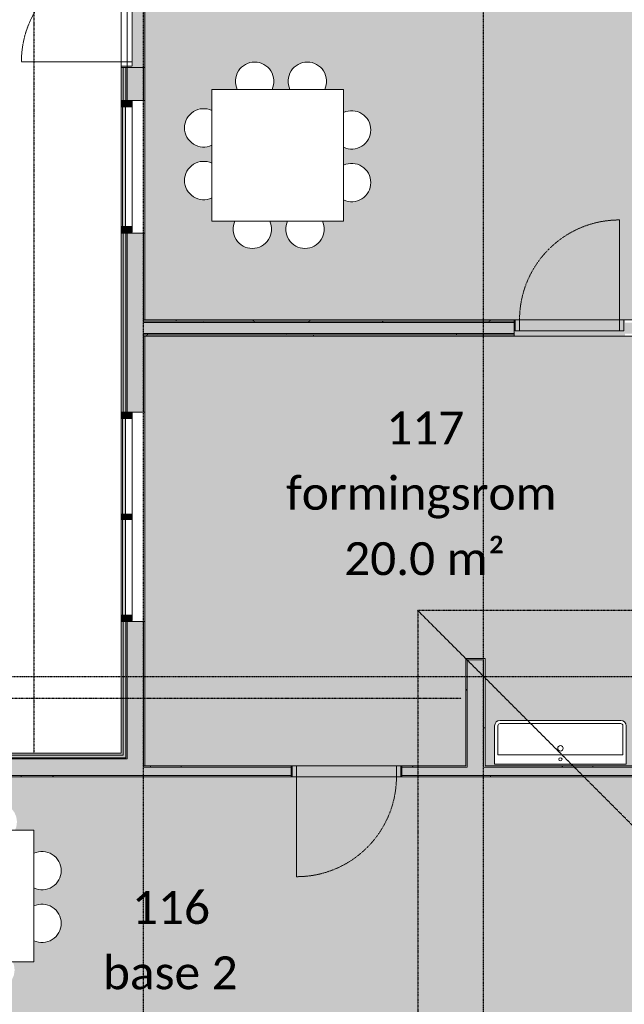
# Model space of a CAD drawing. Header units: millimetres. Extents: x -66110 to 16285, y -16697 to 38719.
# Tile 43 of 55: x -25730 to -20218, y 18613 to 27585. Entities that reach past the tile are written whole.
import ezdxf

# ---------------------------------------------------------------- set-up
doc = ezdxf.new("R2010")
doc.units = ezdxf.units.MM
for name, pattern in [('Dash 1mm', [2, 1, -1]), ('Grid Line', [5, 2, -1, 1, -1]), ('Overhead', [3.96875, 2.38125, -1.5875])]:
    doc.linetypes.add(name, pattern=pattern)
for name, color, linetype, lineweight in [('Curtain Panels', 7, 'Continuous', 9), ('Curtain Wall Mullions', 7, 'Continuous', 18), ('Doors', 7, 'Dash 1mm', 9), ('IfcAnnotation', 7, 'Continuous', 9), ('IfcCurtainWall', 7, 'Continuous', 9), ('IfcDoor', 7, 'Continuous', 9), ('IfcGrid', 7, 'Continuous', 9), ('IfcSlab', 7, 'Continuous', 9), ('IfcWall', 7, 'Continuous', 9), ('Not Exported', 7, 'Continuous', 9)]:
    doc.layers.add(name, color=color, linetype=linetype, lineweight=lineweight)
doc.layers.add('IfcFlowTerminal', color=9, linetype='Continuous', lineweight=9, true_color=0x808080)
doc.layers.add('IfcFurniture', color=9, linetype='Continuous', lineweight=9, true_color=0x808080)
doc.styles.add('Calibri', font='calibri.ttf', dxfattribs={"height": 300})
pattern_1 = [(0, (0, 0), (812.8, 203.2), [67.056, -542.544, 67.056, -542.544, -3251.2]), (0, (0, 0), (812.8, 203.2), [-1219.2, 67.056, -1152.144, 67.056, -542.544, -1422.4]), (0, (0, 0), (812.8, 203.2), [-3048, 67.056, -339.344, 67.056, -948.944]), (120, (304.8, 101.6), (-582.3764, 602.3054), [67.056, -542.544, 67.056, -542.544, -3251.2]), (120, (304.8, 101.6), (-582.3764, 602.3054), [-1219.2, 67.056, -1152.144, 67.056, -542.544, -1422.4]), (120, (304.8, 101.6), (-582.3764, 602.3054), [-3048, 67.056, -339.344, 67.056, -948.944]), (240, (406.4, 508), (-230.4236, -805.5054), [67.056, -542.544, 67.056, -542.544, -3251.2]), (240, (406.4, 508), (-230.4236, -805.5054), [-1219.2, 67.056, -1152.144, 67.056, -542.544, -1422.4]), (240, (406.4, 508), (-230.4236, -805.5054), [-3048, 67.056, -339.344, 67.056, -948.944])]

# ---------------------------------------------------------------- blocks, each defined once
blk = doc.blocks.new('ARK_2119_70_0_rvt-1-plan 01 ny 200')
at = {"layer": 'IfcSlab'}
blk.add_line((-24804, 27150), (-24804, 28160), dxfattribs=at)
blk = doc.blocks.new('Dør Enkel_Glassfelt - D10x21__Glassfelt-1556728-plan 01 ny 200')
at = {"layer": 'Doors', "color": 150, "linetype": 'Continuous', "true_color": 0x0080ff}
blk.add_line((455, 50), (455, 960), dxfattribs=at)
at = {"layer": 'Doors', "linetype": 'Continuous'}
for p, q in [((-495, -50), (-495, 50)), ((-495, 50), (-455, 50)), ((-455, 50), (-455, -50)), ((455, 50), (455, -50)), ((455, 50), (495, 50)), ((495, 50), (495, -50)), ((-455, -50), (-495, -50)), ((495, -50), (455, -50))]:
    blk.add_line(p, q, dxfattribs=at)
at = {"layer": 'Doors'}
blk.add_arc((455, 50), 910, 90, 180, dxfattribs=at)
at = {"layer": 'IfcDoor'}
for p, q in [((-455, 50), (455, 50)), ((-455, -50), (455, -50))]:
    blk.add_line(p, q, dxfattribs=at)
blk = doc.blocks.new('Servant - renne 1200 speil-1600783-plan 01 ny 200')
at = {"layer": 'IfcFlowTerminal'}
for p, q in [((600, -20), (-600, -20)), ((-600, -20), (-600, -370)), ((600, -370), (600, -20)), ((-570, -370), (-570, -105)), ((-570, -105), (570, -105)), ((570, -105), (570, -370)), ((550, -390), (-550, -390)), ((-550, -420), (550, -420))]:
    blk.add_line(p, q, dxfattribs=at)
for centre, radius in [((0, -65), 15), ((0, -165.2), 25)]:
    blk.add_circle(centre, radius, dxfattribs=at)
for centre, radius, start, end in [((-550, -370), 50, 180, 270), ((-550, -370), 20, 180, 270), ((550, -370), 50, 270, 360), ((550, -370), 20, 270, 360)]:
    blk.add_arc(centre, radius, start, end, dxfattribs=at)
blk = doc.blocks.new('Rectangular Mullion - 50x100 høyre-1696908-plan 01 ny 200')
at = {"layer": 'IfcCurtainWall', "true_color": 0xa62f11}
blk.add_hatch(color=24, dxfattribs=at).paths.add_polyline_path([(-10, -50), (-10, 50), (-60, 50), (-60, -50)])
at = {"layer": 'Curtain Wall Mullions'}
for p, q in [((-10, 50), (-60, 50)), ((-60, 50), (-60, -50)), ((-10, -50), (-10, 50)), ((0, 50), (-1, 50)), ((-1, 50), (-1, -50)), ((0, -50), (0, 50)), ((-60, -50), (-10, -50)), ((-1, -50), (0, -50))]:
    blk.add_line(p, q, dxfattribs=at)
blk = doc.blocks.new('Rectangular Mullion - 50x100 høyre-1696124-plan 01 ny 200')
at = {"layer": 'IfcCurtainWall'}
for p, q in [((-24804, 24000), (-24804, 24009)), ((-24704, 24009), (-24704, 24000))]:
    blk.add_line(p, q, dxfattribs=at)
blk = doc.blocks.new('System Panel - Gf100-1696909-plan 01 ny 200')
at = {"layer": 'IfcCurtainWall', "true_color": 0x80ffff}
blk.add_hatch(color=131, dxfattribs=at).paths.add_polyline_path([(435, 37.5), (-435, 37.5), (-435, 12.5), (435, 12.5)])
at = {"layer": 'Curtain Panels'}
for p, q in [((435, 37.5), (-435, 37.5)), ((-435, 37.5), (-435, 12.5)), ((-435, 12.5), (435, 12.5)), ((435, 12.5), (435, 37.5))]:
    blk.add_line(p, q, dxfattribs=at)
blk = doc.blocks.new('Rectangular Mullion - 50x100 venstre-V33-plan 01 ny 200')
at = {"layer": 'IfcCurtainWall', "true_color": 0xa62f11}
blk.add_hatch(color=24, dxfattribs=at).paths.add_polyline_path([(-31.8, 50), (-10, 50), (-10, -50), (-60, -50), (-60, 50)])
at = {"layer": 'Curtain Wall Mullions'}
for p, q in [((-60, -50), (-60, 50)), ((-60, 50), (-10, 50)), ((-10, 50), (-10, -50)), ((-1, 50), (0, 50)), ((-1, -50), (-1, 50)), ((0, 50), (0, -50)), ((-10, -50), (-60, -50)), ((0, -50), (-1, -50))]:
    blk.add_line(p, q, dxfattribs=at)
blk = doc.blocks.new('Rectangular Mullion - 50x100-1696125-plan 01 ny 200')
at = {"layer": 'IfcCurtainWall'}
for p, q in [((-24804, 22160), (-24804, 23030)), ((-24704, 23030), (-24704, 22160))]:
    blk.add_line(p, q, dxfattribs=at)
blk = doc.blocks.new('Rectangular Mullion - 50x100-1696905-plan 01 ny 200')
at = {"layer": 'IfcCurtainWall', "true_color": 0xa62f11}
blk.add_hatch(color=24, dxfattribs=at).paths.add_polyline_path([(25, -50), (-25, -50), (-25, 50), (25, 50)])
at = {"layer": 'Curtain Wall Mullions'}
for p, q in [((-25, 50), (25, 50)), ((-25, -50), (-25, 50)), ((25, 50), (25, -50)), ((25, -50), (-25, -50))]:
    blk.add_line(p, q, dxfattribs=at)
blk = doc.blocks.new('Rectangular Mullion - 50x100 høyre-1691678-plan 01 ny 200')
at = {"layer": 'IfcCurtainWall'}
for p, q in [((-24804, 26840), (-24804, 26849)), ((-24704, 26849), (-24704, 26840))]:
    blk.add_line(p, q, dxfattribs=at)
blk = doc.blocks.new('Rectangular Mullion - 50x100 høyre-V34-plan 01 ny 200')
at = {"layer": 'IfcCurtainWall', "true_color": 0xa62f11}
blk.add_hatch(color=24, dxfattribs=at).paths.add_polyline_path([(-10, -50), (-10, 50), (-60, 50), (-60, -50)])
at = {"layer": 'Curtain Wall Mullions'}
for p, q in [((-10, 50), (-60, 50)), ((-60, 50), (-60, -50)), ((-10, -50), (-10, 50)), ((0, 50), (-1, 50)), ((-1, 50), (-1, -50)), ((0, -50), (0, 50)), ((-60, -50), (-10, -50)), ((-1, -50), (0, -50))]:
    blk.add_line(p, q, dxfattribs=at)
blk = doc.blocks.new('System Panel - Gf100-1709624-plan 01 ny 200')
at = {"layer": 'IfcCurtainWall', "true_color": 0x80ffff}
blk.add_hatch(color=131, dxfattribs=at).paths.add_polyline_path([(-545, 37.5), (-545, 12.5), (545, 12.5), (545, 37.5), (-392.1, 37.5)])
at = {"layer": 'Curtain Panels'}
for p, q in [((545, 37.5), (-545, 37.5)), ((-545, 37.5), (-545, 12.5)), ((-545, 12.5), (545, 12.5)), ((545, 12.5), (545, 37.5))]:
    blk.add_line(p, q, dxfattribs=at)
blk = doc.blocks.new('Rectangular Mullion - 50x100-1691670-plan 01 ny 200')
at = {"layer": 'IfcCurtainWall'}
for p, q in [((-24804, 25700), (-24804, 26790)), ((-24704, 26790), (-24704, 25700))]:
    blk.add_line(p, q, dxfattribs=at)
blk = doc.blocks.new('_furniture_boks instance - _furniture_boks instance-1821464-plan 01 ny 200')
at = {"layer": 'IfcFurniture'}
for p, q in [((600, 600), (-600, 600)), ((-600, 600), (-600, -600)), ((600, -600), (600, 600)), ((-600, -600), (600, -600))]:
    blk.add_line(p, q, dxfattribs=at)
blk = doc.blocks.new('stol27 - stol-1756040-plan 01 ny 200')
at = {"layer": 'IfcFurniture'}
for start, end in [(154.76294, 270), (270, 25.23706)]:
    blk.add_arc((19287.4, 25343.9), 175, start, end, dxfattribs=at)
blk = doc.blocks.new('stol28 - stol-1756049-plan 01 ny 200')
at = {"layer": 'IfcFurniture'}
for start, end in [(154.76294, 270), (270, 25.23706)]:
    blk.add_arc((19367.4, 25343.9), 175, start, end, dxfattribs=at)
blk = doc.blocks.new('stol103 - stol-1765426-plan 01 ny 200')
at = {"layer": 'IfcFurniture'}
for start, end in [(0, 115.23706), (244.76294, 0)]:
    blk.add_arc((27206.1, 23650.6), 175, start, end, dxfattribs=at)
blk = doc.blocks.new('stol104 - stol-1765435-plan 01 ny 200')
at = {"layer": 'IfcFurniture'}
for start, end in [(0, 115.23706), (244.76294, 0)]:
    blk.add_arc((27206.1, 23570.6), 175, start, end, dxfattribs=at)
blk = doc.blocks.new('stol105 - stol-1765444-plan 01 ny 200')
at = {"layer": 'IfcFurniture'}
for start, end in [(90, 205.23706), (334.76294, 90)]:
    blk.add_arc((26662.6, 24234.1), 175, start, end, dxfattribs=at)
blk = doc.blocks.new('stol106 - stol-1765453-plan 01 ny 200')
at = {"layer": 'IfcFurniture'}
for start, end in [(90, 205.23706), (334.76294, 90)]:
    blk.add_arc((26582.6, 24234.1), 175, start, end, dxfattribs=at)
blk = doc.blocks.new('stol107 - stol-1765462-plan 01 ny 200')
at = {"layer": 'IfcFurniture'}
for start, end in [(154.76294, 270), (270, 25.23706)]:
    blk.add_arc((26037.4, 22521.9), 175, start, end, dxfattribs=at)
blk = doc.blocks.new('stol108 - stol-1765471-plan 01 ny 200')
at = {"layer": 'IfcFurniture'}
for start, end in [(154.76294, 270), (270, 25.23706)]:
    blk.add_arc((26117.4, 22521.9), 175, start, end, dxfattribs=at)
blk = doc.blocks.new('stol109 - stol-1765480-plan 01 ny 200')
at = {"layer": 'IfcFurniture'}
for start, end in [(64.76294, 180), (180, 295.23706)]:
    blk.add_arc((25493.9, 23065.4), 175, start, end, dxfattribs=at)
blk = doc.blocks.new('stol110 - stol-1765489-plan 01 ny 200')
at = {"layer": 'IfcFurniture'}
for start, end in [(64.76294, 180), (180, 295.23706)]:
    blk.add_arc((25493.9, 23145.4), 175, start, end, dxfattribs=at)
blk = doc.blocks.new('Dør Enkel_Glassfelt - D10x21__Glassfelt-1829391-plan 01 ny 200')
at = {"layer": 'Doors', "color": 150, "linetype": 'Continuous', "true_color": 0x0080ff}
blk.add_line((455, 75), (455, 985), dxfattribs=at)
at = {"layer": 'Doors', "linetype": 'Continuous'}
for p, q in [((-495, -25), (-495, 75)), ((-495, 75), (-455, 75)), ((-455, 75), (-455, -25)), ((455, 75), (455, -25)), ((455, 75), (495, 75)), ((495, 75), (495, -25)), ((-455, -25), (-495, -25)), ((495, -25), (455, -25))]:
    blk.add_line(p, q, dxfattribs=at)
at = {"layer": 'Doors'}
blk.add_arc((455, 75), 910, 90, 180, dxfattribs=at)
at = {"layer": 'IfcDoor'}
for p, q in [((-455, 75), (455, 75)), ((-455, -25), (455, -25))]:
    blk.add_line(p, q, dxfattribs=at)
blk = doc.blocks.new('Dør Enkel_Glassfelt - YD 10x21 glassfelt-1572826-plan 01 ny 200')
at = {"layer": 'Doors', "linetype": 'Continuous'}
for p, q in [((-455, -8.3), (-495, -8.3)), ((-495, -8.3), (-495, -108.3)), ((-455, -108.3), (-455, -8.3)), ((455, -108.3), (455, -8.3)), ((495, -8.3), (455, -8.3)), ((495, -108.3), (495, -8.3)), ((-495, -108.3), (-455, -108.3)), ((455, -108.3), (495, -108.3))]:
    blk.add_line(p, q, dxfattribs=at)
at = {"layer": 'Doors', "color": 150, "linetype": 'Continuous', "true_color": 0x0080ff}
blk.add_line((455, -108.3), (455, -1018.3), dxfattribs=at)
at = {"layer": 'Doors'}
blk.add_arc((455, -108.3), 910, 180, 270, dxfattribs=at)
at = {"layer": 'IfcDoor'}
for p, q in [((-455, -8.3), (455, -8.3)), ((-455, -108.3), (455, -108.3))]:
    blk.add_line(p, q, dxfattribs=at)

msp = doc.modelspace()

# ---------------------------------------------------------------- hatches: boundary and pattern name
at = {"layer": 'IfcWall', "true_color": 0xa62f11}
h = msp.add_hatch(color=24, dxfattribs=at)
h.paths.add_polyline_path([(-24785, 20902), (-24785, 22100), (-24804, 22100), (-24804, 20902)])
h.paths.add_polyline_path([(-24785, 24010), (-24785, 25640), (-24804, 25640), (-24804, 24010)])
h.paths.add_polyline_path([(-24804, 26850), (-24785, 26850), (-24785, 27150), (-24804, 27150)])
h.paths.add_polyline_path([(-24804, 30669.9), (-24785, 30669.9), (-24785, 32604.1), (-24804, 32604.1), (-24804, 31856.9)])
at = {"layer": 'IfcWall', "true_color": 0xf0f0f0}
h = msp.add_hatch(color=7, dxfattribs=at)
h.paths.add_polyline_path([(-24785, 20883), (-24762, 20883), (-24762, 22100), (-24785, 22100), (-24785, 20902)])
h.paths.add_polyline_path([(-24762, 24010), (-24762, 25640), (-24785, 25640), (-24785, 24010)])
h.paths.add_polyline_path([(-24762, 26850), (-24762, 27150), (-24785, 27150), (-24785, 26850)])
h.paths.add_polyline_path([(-24762, 30669.9), (-24762, 32585.1), (-24785, 32585.1), (-24785, 30669.9)])
at = {"layer": 'IfcWall', "true_color": 0x787878}
h = msp.add_hatch(color=8, dxfattribs=at)
h.paths.add_polyline_path([(-24750, 20860), (-24750, 22100), (-24762, 22100), (-24762, 20860)])
h.paths.add_polyline_path([(-24750, 24010), (-24750, 25640), (-24762, 25640), (-24762, 24010)])
h.paths.add_polyline_path([(-24762, 26850), (-24750, 26850), (-24750, 27150), (-24762, 27150)])
h.paths.add_polyline_path([(-24762, 30669.9), (-24750, 30669.9), (-24750, 32562.1), (-24762, 32562.1), (-24762, 31856.9)])
at = {"layer": 'IfcWall', "true_color": 0xffffcd}
h = msp.add_hatch(color=7, dxfattribs=at)
h.paths.add_polyline_path([(-24750, 20848), (-24600, 20848), (-24600, 22100), (-24750, 22100), (-24750, 20860)])
h.paths.add_polyline_path([(-24600, 24010), (-24600, 25640), (-24750, 25640), (-24750, 24010)])
h.paths.add_polyline_path([(-24600, 26850), (-24600, 27150), (-24750, 27150), (-24750, 26850)])
h.paths.add_polyline_path([(-24750, 30669.9), (-24600, 30669.9), (-24600, 32251.5), (-24633.2, 32251.5), (-24633.2, 32550.1), (-24750, 32550.1), (-24750, 31856.9)])
at = {"layer": 'IfcWall', "true_color": 0x787878}
h = msp.add_hatch(dxfattribs=at)
h.set_pattern_fill('FP_1', color=8, style=0, pattern_type=2)
h.set_pattern_definition(pattern_1)
h.paths.add_polyline_path([(-24587.5, 20785.5), (-24587.5, 22100), (-24600, 22100), (-24600, 20785.5), (-24590.8, 20785.5)])
h.paths.add_polyline_path([(-24600, 24010), (-24587.5, 24010), (-24587.5, 24700), (-24600, 24700), (-24600, 24137.4)])
h.paths.add_polyline_path([(-24587.5, 24850), (-24587.5, 25640), (-24600, 25640), (-24600, 24850)])
h.paths.add_polyline_path([(-24587.5, 26850), (-24587.5, 27150), (-24600, 27150), (-24600, 26850)])
h.paths.add_polyline_path([(-24587.5, 30669.9), (-24587.5, 32251.5), (-24600, 32251.5), (-24600, 30669.9)])
h = msp.add_hatch(dxfattribs=at)
h.set_pattern_fill('FP_1', color=8, style=0, pattern_type=2)
h.set_pattern_definition(pattern_1)
h.paths.add_polyline_path([(-24587.5, 24837.5), (-21222.5, 24837.5), (-21222.5, 24850), (-24600, 24850), (-24600, 24837.5)])
h.paths.add_polyline_path([(-20017.5, 24837.5), (-19992.5, 24837.5), (-19992.5, 24850), (-20025, 24850), (-20025, 24837.5)])
h.paths.add_polyline_path([(-20112.5, 24837.5), (-20100, 24837.5), (-20100, 24850), (-20212.5, 24850), (-20212.5, 24837.5)])
h = msp.add_hatch(dxfattribs=at)
h.set_pattern_fill('FP_1', color=8, style=0, pattern_type=2)
h.set_pattern_definition(pattern_1)
h.paths.add_polyline_path([(-23625.2, 24825), (-21222.5, 24825), (-21222.5, 24837.5), (-24600, 24837.5), (-24600, 24825), (-24587.5, 24825)])
h.paths.add_polyline_path([(-20025, 24825), (-20005, 24825), (-20005, 24837.5), (-20025, 24837.5)])
h.paths.add_polyline_path([(-20112.5, 24825), (-20100, 24825), (-20100, 24837.5), (-20212.5, 24837.5), (-20212.5, 24825)])
at = {"layer": 'IfcWall', "true_color": 0xffffcd}
h = msp.add_hatch(color=7, dxfattribs=at)
h.paths.add_polyline_path([(-24587.5, 24725), (-21222.5, 24725), (-21222.5, 24825), (-24600, 24825), (-24600, 24725)])
h.paths.add_polyline_path([(-20025, 24725), (-20017.5, 24725), (-20017.5, 24825), (-20212.5, 24825), (-20212.5, 24725), (-20084.8, 24725)])
at = {"layer": 'IfcWall', "true_color": 0x787878}
h = msp.add_hatch(dxfattribs=at)
h.set_pattern_fill('FP_1', color=8, style=0, pattern_type=2)
h.set_pattern_definition(pattern_1)
h.paths.add_polyline_path([(-24587.5, 24712.5), (-21222.5, 24712.5), (-21222.5, 24725), (-24600, 24725), (-24600, 24712.5)])
h.paths.add_polyline_path([(-20212.5, 24712.5), (-20087.5, 24712.5), (-20087.5, 24725), (-20212.5, 24725)])
h = msp.add_hatch(dxfattribs=at)
h.set_pattern_fill('FP_1', color=8, style=0, pattern_type=2)
h.set_pattern_definition(pattern_1)
h.paths.add_polyline_path([(-21222.5, 24700), (-21222.5, 24712.5), (-24600, 24712.5), (-24600, 24700), (-22337.8, 24700)])
h.paths.add_polyline_path([(-20100, 24700), (-20100, 24712.5), (-20212.5, 24712.5), (-20212.5, 24700), (-20112.5, 24700)])
h = msp.add_hatch(dxfattribs=at)
h.set_pattern_fill('FP_1', color=8, style=0, pattern_type=2)
h.set_pattern_definition(pattern_1)
h.paths.add_polyline_path([(-21650, 20785.5), (-21650, 21750.1), (-21500, 21750.1), (-21500, 21762.6), (-21662.5, 21762.6), (-21662.5, 20785.5)])
at = {"layer": 'IfcWall', "true_color": 0xffffcd}
msp.add_hatch(color=7, dxfattribs=at).paths.add_polyline_path([(-21500, 20773), (-21500, 21750.1), (-21650, 21750.1), (-21650, 20773)])
at = {"layer": 'IfcWall', "true_color": 0x787878}
h = msp.add_hatch(dxfattribs=at)
h.set_pattern_fill('FP_1', color=8, style=0, pattern_type=2)
h.set_pattern_definition(pattern_1)
h.paths.add_polyline_path([(-21487.5, 20785.5), (-21487.5, 21762.6), (-21500, 21762.6), (-21500, 20785.5)])
at = {"layer": 'IfcWall', "true_color": 0xa62f11}
h = msp.add_hatch(color=24, dxfattribs=at)
h.paths.add_polyline_path([(-27487.5, 20883), (-27437.5, 20883), (-27437.5, 20902), (-27635, 20902), (-27635, 20883), (-27612, 20883)])
h.paths.add_polyline_path([(-26200, 20883), (-24785, 20883), (-24785, 20902), (-26427.5, 20902), (-26427.5, 20883)])
at = {"layer": 'IfcWall', "true_color": 0xf0f0f0}
h = msp.add_hatch(color=7, dxfattribs=at)
h.paths.add_polyline_path([(-27437.5, 20860), (-27437.5, 20883), (-27612, 20883), (-27612, 20860), (-27487.5, 20860)])
h.paths.add_polyline_path([(-26200, 20860), (-24762, 20860), (-24762, 20883), (-26427.5, 20883), (-26427.5, 20860)])
at = {"layer": 'IfcWall', "true_color": 0x787878}
h = msp.add_hatch(color=8, dxfattribs=at)
h.paths.add_polyline_path([(-27450, 20848), (-27437.5, 20848), (-27437.5, 20860), (-27600, 20860), (-27600, 20848), (-27487.5, 20848)])
h.paths.add_polyline_path([(-26200, 20848), (-24750, 20848), (-24750, 20860), (-26427.5, 20860), (-26427.5, 20848)])
at = {"layer": 'IfcWall', "true_color": 0xffffcd}
h = msp.add_hatch(color=7, dxfattribs=at)
h.paths.add_polyline_path([(-26200, 20698), (-24600, 20698), (-24600, 20848), (-26427.5, 20848), (-26427.5, 20698)])
h.paths.add_polyline_path([(-27437.5, 20698), (-27437.5, 20848), (-27450, 20848), (-27450, 20698)])
at = {"layer": 'IfcWall', "true_color": 0x787878}
h = msp.add_hatch(dxfattribs=at)
h.set_pattern_fill('FP_1', color=8, style=0, pattern_type=2)
h.set_pattern_definition(pattern_1)
h.paths.add_polyline_path([(-21662.5, 20773), (-21650, 20773), (-21650, 20785.5), (-22245, 20785.5), (-22245, 20773)])
h.paths.add_polyline_path([(-24587.5, 20773), (-23255, 20773), (-23255, 20785.5), (-24600, 20785.5), (-24600, 20773), (-24590.8, 20773)])
h.paths.add_polyline_path([(-21050.3, 20773), (-18550, 20773), (-18550, 20785.5), (-21500, 20785.5), (-21500, 20773), (-21487.5, 20773)])
at = {"layer": 'IfcWall', "true_color": 0xffffcd}
h = msp.add_hatch(color=7, dxfattribs=at)
h.paths.add_polyline_path([(-22245, 20698), (-18537.5, 20698), (-18537.5, 20773), (-22245, 20773), (-22245, 20706.5)])
h.paths.add_polyline_path([(-24600, 20698), (-23255, 20698), (-23255, 20773), (-24600, 20773), (-24600, 20706.5)])
at = {"layer": 'IfcWall', "true_color": 0x787878}
h = msp.add_hatch(dxfattribs=at)
h.set_pattern_fill('FP_1', color=8, style=0, pattern_type=2)
h.set_pattern_definition(pattern_1)
h.paths.add_polyline_path([(-26200, 20685.5), (-24600, 20685.5), (-24600, 20698), (-26427.5, 20698), (-26427.5, 20685.5)])
h = msp.add_hatch(dxfattribs=at)
h.set_pattern_fill('FP_1', color=8, style=0, pattern_type=2)
h.set_pattern_definition(pattern_1)
h.paths.add_polyline_path([(-23625.2, 20685.5), (-23255, 20685.5), (-23255, 20698), (-24600, 20698), (-24600, 20685.5), (-24587.5, 20685.5)])
h.paths.add_polyline_path([(-21050.3, 20685.5), (-18550, 20685.5), (-18550, 20698), (-22245, 20698), (-22245, 20685.5)])
at = {"layer": 'Not Exported', "true_color": 0xdee9dc}
h = msp.add_hatch(color=254, dxfattribs=at)
h.paths.add_polyline_path([(-21050.3, 24775), (-20212.5, 24775), (-20212.5, 24850), (-20112.5, 24850), (-20112.5, 27440), (-20062.5, 27440), (-20062.5, 28450), (-20112.5, 28450), (-20112.5, 28787.6), (-20712.5, 28787.6), (-20712.5, 32387.6), (-24587.5, 32387.6), (-24587.5, 28160), (-24695.8, 28160), (-24695.8, 27150), (-24587.5, 27150), (-24587.5, 24850), (-21222.5, 24850), (-21222.5, 24775)])
h.paths.add_polyline_path([(-23128.7, 25500.9), (-23174, 25506.9), (-23216.2, 25524.3), (-23252.4, 25552.2), (-23280.3, 25588.4), (-23297.7, 25630.6), (-23303.7, 25675.9), (-23297.7, 25721.2), (-23285.8, 25750), (-23451.6, 25750), (-23439.7, 25721.2), (-23433.7, 25675.9), (-23439.7, 25630.6), (-23457.1, 25588.4), (-23485, 25552.2), (-23521.2, 25524.3), (-23563.4, 25506.9), (-23608.7, 25500.9), (-23654, 25506.9), (-23696.2, 25524.3), (-23732.4, 25552.2), (-23760.3, 25588.4), (-23777.7, 25630.6), (-23783.7, 25675.9), (-23777.7, 25721.2), (-23765.8, 25750), (-23978, 25750), (-23978, 25962.2), (-24006.8, 25950.3), (-24052.1, 25944.3), (-24097.4, 25950.3), (-24139.6, 25967.7), (-24175.8, 25995.6), (-24203.7, 26031.8), (-24221.1, 26074), (-24227.1, 26119.3), (-24221.1, 26164.6), (-24203.7, 26206.8), (-24175.8, 26243), (-24139.6, 26270.9), (-24097.4, 26288.3), (-24052.1, 26294.3), (-24006.8, 26288.3), (-23978, 26276.4), (-23978, 26442.2), (-24006.8, 26430.3), (-24052.1, 26424.3), (-24097.4, 26430.3), (-24139.6, 26447.7), (-24175.8, 26475.6), (-24203.7, 26511.8), (-24221.1, 26554), (-24227.1, 26599.3), (-24221.1, 26644.6), (-24203.7, 26686.8), (-24175.8, 26723), (-24139.6, 26750.9), (-24097.4, 26768.3), (-24052.1, 26774.3), (-24006.8, 26768.3), (-23978, 26756.4), (-23978, 26950), (-23744.4, 26950), (-23756.3, 26978.8), (-23762.3, 27024.1), (-23756.3, 27069.4), (-23738.9, 27111.6), (-23711, 27147.8), (-23671.4, 27177), (-23625.2, 27194.1), (-23587.3, 27199.1), (-23542, 27193.1), (-23499.8, 27175.7), (-23463.6, 27147.8), (-23435.7, 27111.6), (-23418.3, 27069.4), (-23412.3, 27024.1), (-23418.3, 26978.8), (-23430.2, 26950), (-23264.4, 26950), (-23276.3, 26978.8), (-23282.3, 27024.1), (-23276.3, 27069.4), (-23258.9, 27111.6), (-23231, 27147.8), (-23194.8, 27175.7), (-23152.6, 27193.1), (-23107.3, 27199.1), (-23062, 27193.1), (-23019.8, 27175.7), (-22981.5, 27145.1), (-22955.7, 27111.6), (-22938.3, 27069.4), (-22932.3, 27024.1), (-22938.3, 26978.8), (-22950.2, 26950), (-22778, 26950), (-22778, 26737.8), (-22749.2, 26749.7), (-22703.9, 26755.7), (-22658.6, 26749.7), (-22616.4, 26732.3), (-22580.2, 26704.4), (-22552.3, 26668.2), (-22534.9, 26626), (-22528.9, 26580.7), (-22534.9, 26535.4), (-22552.3, 26493.2), (-22580.2, 26457), (-22616.4, 26429.1), (-22658.6, 26411.7), (-22703.9, 26405.7), (-22749.2, 26411.7), (-22778, 26423.6), (-22778, 26257.8), (-22749.2, 26269.7), (-22703.9, 26275.7), (-22658.6, 26269.7), (-22616.4, 26252.3), (-22580.2, 26224.4), (-22552.3, 26188.2), (-22534.9, 26146), (-22528.9, 26100.7), (-22534.9, 26055.4), (-22552.3, 26013.2), (-22581.9, 25975.7), (-22616.4, 25949.1), (-22658.6, 25931.7), (-22703.9, 25925.7), (-22749.2, 25931.7), (-22778, 25943.6), (-22778, 25750), (-22971.6, 25750), (-22959.7, 25721.2), (-22953.7, 25675.9), (-22959.7, 25630.6), (-22977.1, 25588.4), (-23005, 25552.2), (-23041.2, 25524.3), (-23083.4, 25506.9)])
h.paths.add_polyline_path([(-23128.7, 27940.3), (-23174, 27946.2), (-23216.2, 27963.7), (-23252.4, 27991.5), (-23280.3, 28027.8), (-23297.7, 28070), (-23303.7, 28115.3), (-23297.7, 28160.5), (-23285.8, 28189.4), (-23451.6, 28189.4), (-23439.7, 28160.5), (-23433.7, 28115.3), (-23439.7, 28070), (-23457.1, 28027.8), (-23485, 27991.5), (-23521.2, 27963.7), (-23563.4, 27946.2), (-23608.7, 27940.3), (-23654, 27946.2), (-23696.2, 27963.7), (-23732.4, 27991.5), (-23760.3, 28027.8), (-23777.7, 28070), (-23783.7, 28115.3), (-23777.7, 28160.5), (-23765.8, 28189.4), (-23978, 28189.4), (-23978, 28401.5), (-24006.8, 28389.6), (-24052.1, 28383.6), (-24097.4, 28389.6), (-24139.6, 28407.1), (-24175.8, 28434.9), (-24203.7, 28471.1), (-24221.1, 28513.4), (-24227.1, 28558.6), (-24221.1, 28603.9), (-24203.7, 28646.1), (-24175.8, 28682.4), (-24139.6, 28710.2), (-24097.4, 28727.7), (-24052.1, 28733.6), (-24006.8, 28727.7), (-23978, 28715.8), (-23978, 28881.5), (-24006.8, 28869.6), (-24052.1, 28863.6), (-24097.4, 28869.6), (-24139.6, 28887.1), (-24175.8, 28914.9), (-24203.7, 28951.1), (-24221.1, 28993.4), (-24227.1, 29038.6), (-24221.1, 29083.9), (-24203.7, 29126.1), (-24175.8, 29162.4), (-24139.6, 29190.2), (-24097.4, 29207.7), (-24052.1, 29213.6), (-24006.8, 29207.7), (-23978, 29195.8), (-23978, 29389.4), (-23744.4, 29389.4), (-23756.3, 29418.2), (-23762.3, 29463.4), (-23756.3, 29508.7), (-23738.9, 29550.9), (-23711, 29587.2), (-23674.8, 29615), (-23625.2, 29633.5), (-23587.3, 29638.4), (-23542, 29632.5), (-23499.8, 29615), (-23463.6, 29587.2), (-23435.7, 29550.9), (-23418.3, 29508.7), (-23412.3, 29463.4), (-23418.3, 29418.2), (-23430.2, 29389.4), (-23264.4, 29389.4), (-23276.3, 29418.2), (-23282.3, 29463.4), (-23276.3, 29508.7), (-23258.9, 29550.9), (-23231, 29587.2), (-23194.8, 29615), (-23152.6, 29632.5), (-23107.3, 29638.4), (-23062, 29632.5), (-23019.8, 29615), (-22983.6, 29587.2), (-22955.7, 29550.9), (-22938.3, 29508.7), (-22932.3, 29463.4), (-22938.3, 29418.2), (-22950.2, 29389.4), (-22778, 29389.4), (-22778, 29177.2), (-22749.2, 29189.1), (-22703.9, 29195.1), (-22658.6, 29189.1), (-22616.4, 29171.6), (-22580.2, 29143.8), (-22552.3, 29107.6), (-22534.9, 29065.3), (-22528.9, 29020.1), (-22534.9, 28974.8), (-22552.3, 28932.6), (-22580.2, 28896.3), (-22616.4, 28868.5), (-22658.6, 28851), (-22703.9, 28845.1), (-22749.2, 28851), (-22778, 28862.9), (-22778, 28697.2), (-22749.2, 28709.1), (-22703.9, 28715.1), (-22658.6, 28709.1), (-22616.4, 28691.6), (-22580.2, 28663.8), (-22552.3, 28627.6), (-22534.9, 28585.3), (-22528.9, 28540.1), (-22534.9, 28494.8), (-22552.3, 28452.6), (-22580.2, 28416.3), (-22616.4, 28388.5), (-22658.6, 28371), (-22703.9, 28365.1), (-22749.2, 28371), (-22778, 28382.9), (-22778, 28189.4), (-22971.6, 28189.4), (-22959.7, 28160.5), (-22953.7, 28115.3), (-22959.7, 28070), (-22981.5, 28022.1), (-23005, 27991.5), (-23041.2, 27963.7), (-23083.4, 27946.2)])
at = {"layer": 'Not Exported', "true_color": 0xedfae6}
h = msp.add_hatch(color=7, dxfattribs=at)
h.paths.add_polyline_path([(-22337.8, 20735.5), (-22245, 20735.5), (-22245, 20785.5), (-21662.5, 20785.5), (-21662.5, 21762.6), (-21487.5, 21762.6), (-21487.5, 20785.5), (-18550, 20785.5), (-18550, 20850), (-18500, 20850), (-18500, 21695.8), (-18550, 21695.8), (-18550, 22510.1), (-18650, 22510.1), (-18650, 22570.1), (-19360, 22570.1), (-19360, 22510.1), (-20112.5, 22510.1), (-20112.5, 24700), (-20212.5, 24700), (-20212.5, 24775), (-21222.5, 24775), (-21222.5, 24700), (-24587.5, 24700), (-24587.5, 20785.5), (-23255, 20785.5), (-23255, 20735.5)])
h.paths.add_polyline_path([(-20200, 20800), (-21400, 20800), (-21398.3, 21162.9), (-21393.3, 21175), (-21385.4, 21185.4), (-21367.3, 21196.5), (-21355.2, 21199.3), (-21350, 21200), (-20235.9, 21197.8), (-20225, 21193.3), (-20214.6, 21185.4), (-20204.6, 21170), (-20200.7, 21155.2), (-20200, 21150), (-20200, 20885)])
h.paths.add_polyline_path([(-20230.7, 21155.2), (-20237.1, 21165.1), (-20235.9, 21161.9), (-20232.7, 21157.8)])
at = {"layer": 'Not Exported', "true_color": 0xdee9dc}
h = msp.add_hatch(color=254, dxfattribs=at)
h.paths.add_polyline_path([(-27437.5, 16550), (-24200, 16550), (-24200, 17700), (-23197.5, 17700), (-23197.5, 17650), (-22304.5, 17650), (-22304.5, 17675), (-22329.5, 17675), (-22329.5, 17695), (-22304.5, 17695), (-22304.5, 17700), (-22262.5, 17700), (-22262.5, 17650), (-22252.5, 17650), (-22252.5, 17700), (-21400, 17700), (-21398.3, 18062.9), (-21393.3, 18075), (-21385.4, 18085.4), (-21367.3, 18096.5), (-21355.2, 18099.3), (-21350, 18100), (-20235.9, 18097.8), (-20225, 18093.3), (-20214.6, 18085.4), (-20204.6, 18070), (-20200.7, 18055.2), (-20200, 18050), (-20200, 17700), (-18550, 17700), (-18550, 17750), (-18500, 17750), (-18500, 18760), (-18550, 18760), (-18550, 20685.5), (-22245, 20685.5), (-22245, 20735.5), (-23255, 20735.5), (-23255, 20685.5), (-27437.5, 20685.5), (-27437.5, 19540), (-27545.8, 19540), (-27545.8, 18530), (-27437.5, 18530), (-27437.5, 16570)])
h.paths.add_polyline_path([(-25950.7, 16750.9), (-25996, 16756.9), (-26038.2, 16774.3), (-26074.4, 16802.2), (-26102.3, 16838.4), (-26119.7, 16880.6), (-26125.7, 16925.9), (-26119.7, 16971.2), (-26107.8, 17000), (-26273.6, 17000), (-26261.7, 16971.2), (-26255.7, 16925.9), (-26261.7, 16880.6), (-26279.1, 16838.4), (-26307, 16802.2), (-26343.2, 16774.3), (-26385.4, 16756.9), (-26430.7, 16750.9), (-26476, 16756.9), (-26518.2, 16774.3), (-26554.4, 16802.2), (-26582.3, 16838.4), (-26599.7, 16880.6), (-26605.7, 16925.9), (-26599.7, 16971.2), (-26587.8, 17000), (-26800, 17000), (-26800, 17212.2), (-26828.8, 17200.3), (-26874.1, 17194.3), (-26919.4, 17200.3), (-26961.6, 17217.7), (-26997.8, 17245.6), (-27025.7, 17281.8), (-27043.1, 17324), (-27049.1, 17369.3), (-27043.1, 17414.6), (-27025.7, 17456.8), (-26997.8, 17493), (-26961.6, 17520.9), (-26919.4, 17538.3), (-26874.1, 17544.3), (-26828.8, 17538.3), (-26800, 17526.4), (-26800, 17692.2), (-26828.8, 17680.3), (-26874.1, 17674.3), (-26919.4, 17680.3), (-26961.6, 17697.7), (-26997.8, 17725.6), (-27025.7, 17761.8), (-27043.1, 17804), (-27049.1, 17849.3), (-27043.1, 17894.6), (-27025.7, 17936.8), (-26997.8, 17973), (-26961.6, 18000.9), (-26919.4, 18018.3), (-26874.1, 18024.3), (-26828.8, 18018.3), (-26800, 18006.4), (-26800, 18200), (-26566.4, 18200), (-26578.3, 18228.8), (-26584.3, 18274.1), (-26578.3, 18319.4), (-26559.3, 18363.6), (-26533, 18397.8), (-26496.8, 18425.7), (-26454.6, 18443.1), (-26409.3, 18449.1), (-26364, 18443.1), (-26321.8, 18425.7), (-26285.6, 18397.8), (-26257.7, 18361.6), (-26240.3, 18319.4), (-26235.2, 18267.5), (-26240.3, 18228.8), (-26252.2, 18200), (-26086.4, 18200), (-26098.3, 18228.8), (-26104.3, 18274.1), (-26098.3, 18319.4), (-26080.9, 18361.6), (-26053, 18397.8), (-26016.8, 18425.7), (-25974.6, 18443.1), (-25929.3, 18449.1), (-25884, 18443.1), (-25841.8, 18425.7), (-25805.6, 18397.8), (-25777.7, 18361.6), (-25760.3, 18319.4), (-25754.3, 18274.1), (-25760.3, 18228.8), (-25772.2, 18200), (-25600, 18200), (-25600, 17987.8), (-25571.2, 17999.7), (-25525.9, 18005.7), (-25480.6, 17999.7), (-25438.4, 17982.3), (-25402.2, 17954.4), (-25374.3, 17918.2), (-25356.9, 17876), (-25350.9, 17830.7), (-25356.9, 17785.4), (-25374.3, 17743.2), (-25402.2, 17707), (-25438.4, 17679.1), (-25480.6, 17661.7), (-25525.9, 17655.7), (-25571.2, 17661.7), (-25600, 17673.6), (-25600, 17507.8), (-25571.2, 17519.7), (-25525.9, 17525.7), (-25480.6, 17519.7), (-25438.4, 17502.3), (-25402.2, 17474.4), (-25374.3, 17438.2), (-25356.9, 17396), (-25350.9, 17350.7), (-25356.9, 17305.4), (-25374.3, 17263.2), (-25402.2, 17227), (-25438.4, 17199.1), (-25480.6, 17181.7), (-25525.9, 17175.7), (-25571.2, 17181.7), (-25600, 17193.6), (-25600, 17000), (-25793.6, 17000), (-25781.7, 16971.2), (-25775.7, 16925.9), (-25781.7, 16880.6), (-25799.1, 16838.4), (-25827, 16802.2), (-25863.2, 16774.3), (-25905.4, 16756.9)])
h.paths.add_polyline_path([(-23187.5, 17675), (-23187.5, 17700), (-23145.5, 17700), (-23145.5, 17695), (-23120.5, 17695), (-23120.5, 17675), (-23145.5, 17675)])
h.paths.add_polyline_path([(-20230.7, 18055.2), (-20237.1, 18065.1), (-20235.9, 18061.9), (-20232.7, 18057.8)])
h.paths.add_polyline_path([(-25950.7, 18750.9), (-25996, 18756.9), (-26038.2, 18774.3), (-26074.4, 18802.2), (-26102.3, 18838.4), (-26119.7, 18880.6), (-26125.7, 18925.9), (-26119.7, 18971.2), (-26107.8, 19000), (-26273.6, 19000), (-26261.7, 18971.2), (-26255.7, 18925.9), (-26261.7, 18880.6), (-26279.1, 18838.4), (-26307, 18802.2), (-26343.2, 18774.3), (-26385.4, 18756.9), (-26430.7, 18750.9), (-26476, 18756.9), (-26518.2, 18774.3), (-26554.4, 18802.2), (-26582.3, 18838.4), (-26599.7, 18880.6), (-26605.7, 18925.9), (-26599.7, 18971.2), (-26587.8, 19000), (-26800, 19000), (-26800, 19212.2), (-26828.8, 19200.3), (-26874.1, 19194.3), (-26919.4, 19200.3), (-26961.6, 19217.7), (-26997.8, 19245.6), (-27025.7, 19281.8), (-27043.1, 19324), (-27049.1, 19369.3), (-27043.1, 19414.6), (-27025.7, 19456.8), (-26997.8, 19493), (-26961.6, 19520.9), (-26919.4, 19538.3), (-26874.1, 19544.3), (-26828.8, 19538.3), (-26800, 19526.4), (-26800, 19692.2), (-26828.8, 19680.3), (-26874.1, 19674.3), (-26919.4, 19680.3), (-26961.6, 19697.7), (-26997.8, 19725.6), (-27025.7, 19761.8), (-27043.1, 19804), (-27049.1, 19849.3), (-27043.1, 19894.6), (-27025.7, 19936.8), (-26997.8, 19973), (-26961.6, 20000.9), (-26919.4, 20018.3), (-26874.1, 20024.3), (-26828.8, 20018.3), (-26800, 20006.4), (-26800, 20200), (-26566.4, 20200), (-26578.3, 20228.8), (-26584.3, 20274.1), (-26578.3, 20319.4), (-26560.9, 20361.6), (-26533, 20397.8), (-26496.8, 20425.7), (-26454.6, 20443.1), (-26409.3, 20449.1), (-26364, 20443.1), (-26321.8, 20425.7), (-26285.6, 20397.8), (-26257.7, 20361.6), (-26240.3, 20319.4), (-26234.3, 20274.1), (-26240.3, 20228.8), (-26252.2, 20200), (-26086.4, 20200), (-26098.3, 20228.8), (-26104.3, 20274.1), (-26098.3, 20319.4), (-26080.9, 20361.6), (-26053, 20397.8), (-26016.8, 20425.7), (-25974.6, 20443.1), (-25929.3, 20449.1), (-25884, 20443.1), (-25841.8, 20425.7), (-25805.6, 20397.8), (-25777.7, 20361.6), (-25760.3, 20319.4), (-25754.3, 20274.1), (-25760.3, 20228.8), (-25772.2, 20200), (-25600, 20200), (-25600, 19987.8), (-25571.2, 19999.7), (-25525.9, 20005.7), (-25480.6, 19999.7), (-25438.4, 19982.3), (-25402.2, 19954.4), (-25374.3, 19918.2), (-25356.9, 19876), (-25350.9, 19830.7), (-25356.9, 19785.4), (-25374.3, 19743.2), (-25402.2, 19707), (-25438.4, 19679.1), (-25480.6, 19661.7), (-25525.9, 19655.7), (-25571.2, 19661.7), (-25600, 19673.6), (-25600, 19507.8), (-25571.2, 19519.7), (-25525.9, 19525.7), (-25480.6, 19519.7), (-25438.4, 19502.3), (-25402.2, 19474.4), (-25374.3, 19438.2), (-25356.9, 19396), (-25350.9, 19350.7), (-25356.9, 19305.4), (-25374.3, 19263.2), (-25402.2, 19227), (-25438.4, 19199.1), (-25480.6, 19181.7), (-25525.9, 19175.7), (-25571.2, 19181.7), (-25600, 19193.6), (-25600, 19000), (-25793.6, 19000), (-25781.7, 18971.2), (-25775.7, 18925.9), (-25781.7, 18880.6), (-25799.1, 18838.4), (-25827, 18802.2), (-25863.2, 18774.3), (-25905.4, 18756.9)])

# ---------------------------------------------------------------- linework, layer by layer
at = {"layer": 'IfcAnnotation', "linetype": 'Overhead', "lineweight": 25}
for p, q in [((-25600, 33000), (-25600, 20902)), ((-22100, 22200), (-22100, 10200)), ((-16975, 17074.9), (-22100, 22200)), ((-11850, 22200), (-22100, 22200)), ((-21704, 21400), (-28450, 21400))]:
    msp.add_line(p, q, dxfattribs=at)
at = {"layer": 'IfcGrid', "color": 9, "linetype": 'Grid Line', "lineweight": 25, "true_color": 0xc0c0c0}
for p, q in [((-24600, -6068.3), (-24600, 34991.8)), ((-21500, -6068.3), (-21500, 34991.8)), ((-55874.3, 21600.1), (4529.7, 21600.1))]:
    msp.add_line(p, q, dxfattribs=at)
at = {"layer": 'IfcSlab'}
msp.add_line((-24750, 28160), (-24750, 27150), dxfattribs=at)
at = {"layer": 'IfcWall', "lineweight": 18}
for p, q in [((-24804, 27150), (-24804, 26850)), ((-24587.5, 27150), (-24804, 27150)), ((-24587.5, 27150), (-24587.5, 26850)), ((-24587.5, 26850), (-24804, 26850)), ((-24804, 24010), (-24804, 25640)), ((-24587.5, 25640), (-24804, 25640)), ((-24587.5, 24850), (-24587.5, 25640)), ((-21222.5, 24850), (-24587.5, 24850)), ((-21222.5, 24700), (-21222.5, 24850)), ((-24587.5, 24010), (-24587.5, 24700)), ((-24587.5, 24700), (-21222.5, 24700)), ((-24587.5, 24010), (-24804, 24010)), ((-24804, 20902), (-24804, 22100)), ((-24587.5, 22100), (-24804, 22100)), ((-24587.5, 20785.5), (-24587.5, 22100)), ((-21487.5, 21762.6), (-21662.5, 21762.6)), ((-21662.5, 21762.6), (-21662.5, 20785.5)), ((-21487.5, 20785.5), (-21487.5, 21762.6)), ((-24804, 20902), (-26427.5, 20902)), ((-23255, 20785.5), (-24587.5, 20785.5)), ((-23255, 20685.5), (-23255, 20785.5)), ((-21662.5, 20785.5), (-22245, 20785.5)), ((-22245, 20785.5), (-22245, 20685.5)), ((-18550, 20785.5), (-21487.5, 20785.5)), ((-26427.5, 20685.5), (-23255, 20685.5)), ((-22245, 20685.5), (-18550, 20685.5))]:
    msp.add_line(p, q, dxfattribs=at)
at = {"layer": 'IfcWall'}
for p, q in [((-24785, 27150), (-24785, 26850)), ((-24762, 27150), (-24762, 26850)), ((-24750, 27150), (-24750, 26850)), ((-24600, 27150), (-24600, 26850)), ((-24587.5, 26850), (-24587.5, 25640)), ((-24804, 25641), (-24804, 25650)), ((-24785, 25640), (-24785, 24010)), ((-24762, 25640), (-24762, 24010)), ((-24750, 25640), (-24750, 24010)), ((-24600, 25640), (-24600, 24825)), ((-24600, 24850), (-24587.5, 24850)), ((-21222.5, 24837.5), (-24600, 24837.5)), ((-21222.5, 24825), (-24600, 24825)), ((-21222.5, 24725), (-24600, 24725)), ((-24600, 24010), (-24600, 24725)), ((-21222.5, 24712.5), (-24600, 24712.5)), ((-24600, 24700), (-24587.5, 24700)), ((-24587.5, 24010), (-24587.5, 22100)), ((-24804, 22101), (-24804, 22110)), ((-24785, 22100), (-24785, 20883)), ((-24762, 22100), (-24762, 20860)), ((-24750, 22100), (-24750, 20848)), ((-24600, 22100), (-24600, 20773)), ((-21500, 21750.1), (-21650, 21750.1)), ((-21650, 21750.1), (-21650, 20773)), ((-21500, 21750.1), (-21500, 20773)), ((-24785, 20883), (-26427.5, 20883)), ((-24762, 20860), (-26427.5, 20860)), ((-24750, 20848), (-26427.5, 20848)), ((-24600, 20785.5), (-24587.5, 20785.5)), ((-23255, 20773), (-24600, 20773)), ((-21650, 20773), (-22245, 20773)), ((-18537.5, 20773), (-21500, 20773)), ((-23255, 20698), (-26427.5, 20698)), ((-18537.5, 20698), (-22245, 20698))]:
    msp.add_line(p, q, dxfattribs=at)
at = {"layer": 'Not Exported', "flags": 128}
for points in [[(-24587.5, 32387.6), (-24587.5, 24850), (-20112.5, 24850), (-20112.5, 27287.5), (-20112.5, 29360.1), (-20112.5, 31992.7), (-20112.5, 32145.8), (-20112.5, 32387.6)], [(-24587.5, 24700), (-24587.5, 20785.5), (-21662.5, 20785.5), (-21662.5, 21762.6), (-21487.5, 21762.6), (-21487.5, 20785.5), (-18550, 20785.5), (-18550, 21695.8), (-18550, 21860), (-18550, 22187.5), (-18550, 22510.1), (-19886.3, 22510.1), (-20112.5, 22510.1), (-20112.5, 23740), (-20112.5, 24700)], [(-27437.5, 20685.5), (-27437.5, 16550), (-24200, 16550), (-24200, 17385.9), (-24200, 17700), (-23278, 17700), (-21537.5, 17700), (-18550, 17700), (-18550, 20685.5), (-21575, 20685.5), (-24542.7, 20685.5), (-24695.8, 20685.5)]]:
    msp.add_lwpolyline(points, close=True, dxfattribs=at)

# ---------------------------------------------------------------- block references
at = {"lineweight": 5}
msp.add_blockref('ARK_2119_70_0_rvt-1-plan 01 ny 200', (0, 0), dxfattribs=at)
at = {"layer": 'IfcCurtainWall', "extrusion": (0, 0, -1)}
for name, p, rotation in [('Rectangular Mullion - 50x100 venstre-V33-plan 01 ny 200', (24754, 26850), 89.9999999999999), ('Rectangular Mullion - 50x100 venstre-V33-plan 01 ny 200', (24754, 24010), 89.99999999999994), ('Rectangular Mullion - 50x100-1696905-plan 01 ny 200', (24754, 23055), 89.99999999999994)]:
    msp.add_blockref(name, p, dxfattribs=dict(at, rotation=rotation))
at = {"layer": 'IfcCurtainWall'}
for name, p in [('Rectangular Mullion - 50x100 høyre-1691678-plan 01 ny 200', (0, 0)), ('Rectangular Mullion - 50x100-1691670-plan 01 ny 200', (0, 0)), ('Rectangular Mullion - 50x100 høyre-1696124-plan 01 ny 200', (0, 0)), ('Rectangular Mullion - 50x100-1696125-plan 01 ny 200', (0, 920)), ('Rectangular Mullion - 50x100-1696125-plan 01 ny 200', (0, 0))]:
    msp.add_blockref(name, p, dxfattribs=at)
for name, p, rotation in [('System Panel - Gf100-1709624-plan 01 ny 200', (-24754, 26245), 90.00000000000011), ('Rectangular Mullion - 50x100 høyre-V34-plan 01 ny 200', (-24754, 25640), 270.0000000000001), ('System Panel - Gf100-1696909-plan 01 ny 200', (-24754, 23515), 90.00000000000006), ('System Panel - Gf100-1696909-plan 01 ny 200', (-24754, 22595), 90.00000000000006), ('Rectangular Mullion - 50x100 høyre-1696908-plan 01 ny 200', (-24754, 22100), 270.0000000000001)]:
    msp.add_blockref(name, p, dxfattribs=dict(at, rotation=rotation))
at = {"layer": 'IfcDoor'}
for name, p, rotation in [('Dør Enkel_Glassfelt - YD 10x21 glassfelt-1572826-plan 01 ny 200', (-24695.8, 27655), 269.9999999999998), ('Dør Enkel_Glassfelt - D10x21__Glassfelt-1556728-plan 01 ny 200', (-22750, 20735.5), 180)]:
    msp.add_blockref(name, p, dxfattribs=dict(at, rotation=rotation))
msp.add_blockref('Dør Enkel_Glassfelt - D10x21__Glassfelt-1829391-plan 01 ny 200', (-20717.5, 24775), dxfattribs=at)
at = {"layer": 'IfcFlowTerminal', "rotation": 180}
msp.add_blockref('Servant - renne 1200 speil-1600783-plan 01 ny 200', (-20800, 20780), dxfattribs=at)
at = {"layer": 'IfcFurniture'}
for name, p, rotation in [('stol103 - stol-1765426-plan 01 ny 200', (63.3, -182), 90.00000000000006), ('stol104 - stol-1765435-plan 01 ny 200', (463.3, -182), 90.00000000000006), ('_furniture_boks instance - _furniture_boks instance-1821464-plan 01 ny 200', (-23378, 26350), 180), ('stol105 - stol-1765444-plan 01 ny 200', (182, -63.3), 90), ('stol108 - stol-1765471-plan 01 ny 200', (-182, 463.3), 90.00000000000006), ('stol106 - stol-1765453-plan 01 ny 200', (182, -463.3), 90), ('stol107 - stol-1765462-plan 01 ny 200', (-182, 63.3), 90.00000000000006), ('stol110 - stol-1765489-plan 01 ny 200', (-463.3, 182), 90.0000000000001), ('stol109 - stol-1765480-plan 01 ny 200', (-63.3, 182), 90.0000000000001), ('_furniture_boks instance - _furniture_boks instance-1821464-plan 01 ny 200', (-26200, 19600), 180), ('stol28 - stol-1756049-plan 01 ny 200', (-182, 463.3), 90.00000000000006), ('stol27 - stol-1756040-plan 01 ny 200', (-182, 63.3), 90.00000000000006)]:
    msp.add_blockref(name, p, dxfattribs=dict(at, rotation=rotation))

# ---------------------------------------------------------------- texts
at = {"layer": 'Not Exported', "char_height": 300, "attachment_point": 1, "style": 'Calibri'}
for s, insert, width in [('117', (-22387.7, 24014.1), 913.924), ('formingsrom', (-23300.5, 23418.8), 3126.581), ('20.0 m²', (-22771.3, 22823.5), 1859.915), ('116', (-24705.7, 19644.7), 913.924), ('base 2', (-24970.3, 19049.4), 1539.24)]:
    msp.add_mtext(s, dxfattribs=dict(at, insert=insert, width=width))

doc.saveas('drawing.dxf')
